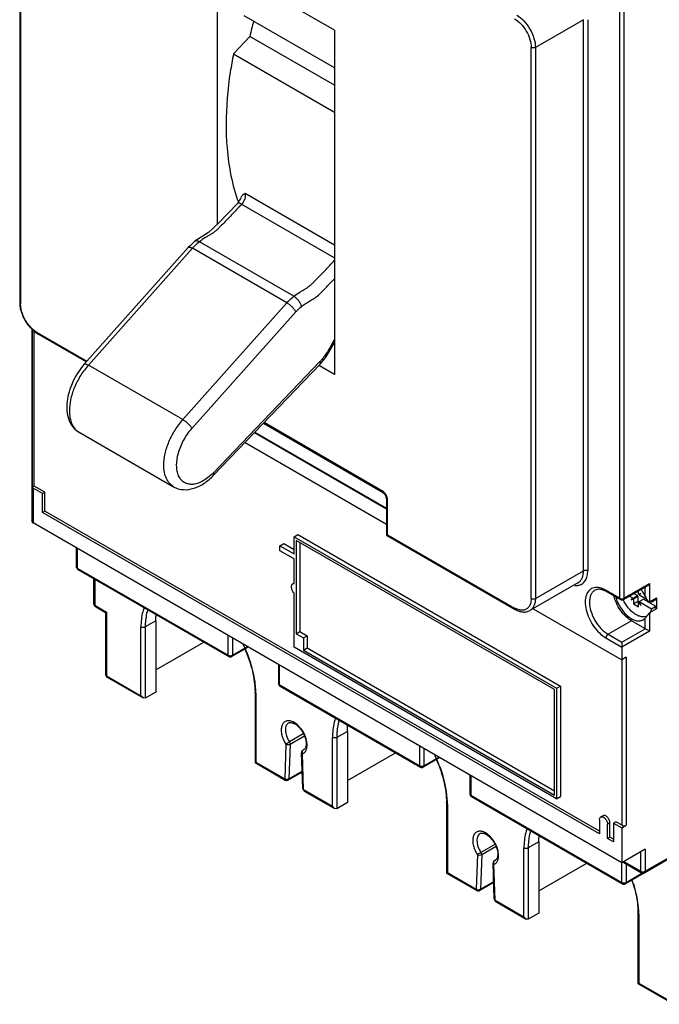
# Model space of a CAD drawing. Header units: millimetres. Extents: x 38 to 217, y 27 to 329.
# Tile 1 of 6: x 38 to 145, y 27 to 191. Entities that reach past the tile are written whole.
import ezdxf

# ---------------------------------------------------------------- set-up
doc = ezdxf.new("R2010")
doc.units = ezdxf.units.MM
doc.header["$LTSCALE"] = 23.143206
doc.layers.get('0').update_dxf_attribs({"linetype": 'CONTINUOUS'})

msp = doc.modelspace()

# ---------------------------------------------------------------- linework, layer by layer
at = {"color": 7, "linetype": 'Continuous'}
for p, q in [((38.24, 235.73), (38.24, 144.13)), ((38.39, 235.53), (38.39, 143.93)), ((71.05, 200.67), (71.05, 157.1)), ((90.57, 189.4), (71.05, 200.67)), ((137.95, 94.98), (137.95, 197.13)), ((138.65, 197.53), (138.65, 94.98)), ((90.57, 183.15), (75.54, 191.83)), ((131.93, 191.16), (123.93, 186.55)), ((131.93, 99.56), (131.93, 191.16)), ((132.63, 191.16), (132.63, 99.56)), ((76.47, 188.39), (73.77, 185.47)), ((90.57, 180.25), (76.47, 188.39)), ((90.57, 189.4), (90.57, 132.17)), ((73.77, 185.47), (90.57, 175.77)), ((123.23, 94.95), (123.23, 186.55)), ((123.93, 186.55), (123.93, 94.95)), ((90.57, 153.67), (75.69, 162.25)), ((75.12, 160.51), (90.57, 151.59)), ((67.36, 154.32), (67.35, 154.31)), ((83.79, 145.17), (68.09, 154.23)), ((48.98, 133.88), (66.26, 153.3)), ((66.93, 153.16), (49.65, 133.73)), ((66.26, 153.3), (66.26, 153.3)), ((82.63, 144.09), (66.93, 153.16)), ((65.35, 124.67), (82.63, 144.09)), ((66.86, 123.21), (84.12, 142.61)), ((40.32, 107.69), (40.32, 139.8)), ((40.33, 139.8), (40.33, 113.45)), ((40.64, 113.63), (40.64, 139.5)), ((41.14, 139.15), (49.42, 134.38)), ((41.25, 138.93), (49.32, 134.26)), ((89.15, 135.11), (90.57, 137.5)), ((88.14, 134.31), (70.43, 115.85)), ((88.14, 134.31), (88.18, 133.9)), ((89.15, 135.11), (88.97, 135.35)), ((65.35, 124.67), (49.65, 133.73)), ((70.45, 115.42), (88.18, 133.9)), ((90.57, 132.17), (88.03, 133.63)), ((88.18, 133.9), (88.18, 133.9)), ((78.74, 124.06), (98.55, 112.63)), ((98.44, 112.86), (78.85, 124.17)), ((48.11, 122.58), (63.81, 113.52)), ((99.21, 109.79), (77.23, 122.48)), ((77.33, 122.59), (99.21, 109.95)), ((75.69, 120.88), (99.21, 107.29)), ((70.43, 115.85), (70.41, 115.82)), ((70.43, 115.85), (70.45, 115.42)), ((40.64, 113.63), (40.33, 113.45)), ((42.02, 112.39), (40.47, 113.29)), ((40.47, 113.29), (40.47, 107.49)), ((42.41, 112.61), (40.64, 113.63)), ((42.41, 112.61), (42.02, 112.39)), ((42.02, 109.24), (42.02, 112.39)), ((42.41, 109.47), (42.41, 112.61)), ((99.21, 111.47), (99.21, 105.46)), ((99.36, 105.54), (99.36, 111.26)), ((42.41, 109.47), (42.02, 109.24)), ((134.58, 55.8), (42.02, 109.24)), ((134.58, 56.25), (42.41, 109.47)), ((138.3, 51.01), (40.47, 107.49)), ((83.83, 105.21), (84.45, 105.57)), ((83.83, 105.21), (127.46, 80.02)), ((83.83, 102.35), (83.83, 105.21)), ((84.45, 105.57), (128.08, 80.38)), ((99.36, 105.54), (99.21, 105.46)), ((99.21, 105.46), (120.58, 93.13)), ((99.36, 105.54), (120.47, 93.35)), ((47.64, 103.35), (47.64, 100.2)), ((47.79, 103.26), (47.79, 100)), ((81.49, 103.7), (82.12, 104.06)), ((81.49, 103.7), (83.83, 102.35)), ((81.49, 102.88), (81.49, 103.7)), ((82.12, 104.06), (83.83, 103.07)), ((127.1, 79.82), (84.18, 104.6)), ((84.18, 104.6), (84.18, 89.08)), ((84.8, 104.24), (84.8, 89.44)), ((83.83, 101.54), (81.49, 102.88)), ((83.83, 97.45), (83.83, 101.54)), ((47.79, 100), (72.89, 85.5)), ((47.89, 99.77), (72.99, 85.28)), ((50.57, 94.02), (50.57, 98.22)), ((123.93, 94.95), (131.93, 99.56)), ((50.72, 98.13), (50.72, 93.81)), ((83.83, 97.51), (83.64, 97.4)), ((83.64, 97.4), (83.83, 97.45)), ((131.01, 97.55), (123.02, 92.93)), ((138.55, 94.75), (142.54, 97.05)), ((138.65, 94.98), (142.9, 97.42)), ((142.19, 95.25), (142.19, 96.85)), ((142.9, 97.42), (142.54, 97.05)), ((142.9, 97.42), (142.9, 94.39)), ((83.83, 86.84), (83.83, 95.82)), ((137.95, 94.98), (135.64, 96.3)), ((135.75, 96.08), (138.05, 94.75)), ((139.58, 95.34), (140.17, 95)), ((139.86, 94.7), (140.56, 95.11)), ((140.17, 95), (139.86, 94.7)), ((140.17, 95), (140.88, 95.41)), ((140.24, 94.88), (140.95, 95.29)), ((140.29, 95.75), (140.88, 95.41)), ((140.56, 95.11), (140.88, 95.41)), ((140.95, 95.29), (140.95, 94.47)), ((141.09, 95.6), (141.09, 96.21)), ((141.47, 95.79), (141.09, 95.6)), ((141.16, 95.49), (141.47, 95.79)), ((142.48, 94.72), (141.16, 95.49)), ((142.9, 94.39), (144.03, 95.04)), ((144.03, 95.04), (144.03, 93.19)), ((50.72, 93.81), (52.66, 92.69)), ((50.82, 93.58), (52.52, 92.6)), ((139.86, 94.7), (140.24, 94.88)), ((140.24, 94.88), (140.24, 94.06)), ((140.24, 94.06), (140.95, 94.47)), ((140.24, 94.06), (141.09, 93.57)), ((140.95, 94.47), (141.09, 94.39)), ((141.09, 94.39), (141.16, 94.43)), ((141.09, 94.39), (141.47, 93.77)), ((141.09, 93.57), (141.09, 94.39)), ((141.16, 94.43), (141.87, 94.84)), ((141.16, 94.43), (143.22, 93.24)), ((141.47, 93.77), (141.16, 94.43)), ((141.87, 94.84), (143.93, 93.65)), ((143.22, 94.3), (142.98, 94.44)), ((143.93, 94.71), (143.22, 94.3)), ((143.22, 93.24), (143.93, 93.65)), ((52.66, 92.69), (52.52, 92.6)), ((52.52, 92.6), (52.52, 82.28)), ((52.66, 92.69), (52.66, 82.08)), ((123.56, 93.24), (138.3, 84.73)), ((141.85, 91.4), (142.19, 91.68)), ((142.19, 89.91), (142.19, 91.68)), ((144.03, 93.19), (142.9, 92.54)), ((142.9, 92.54), (142.9, 89.5)), ((58.39, 78.77), (58.39, 90.2)), ((60.87, 91.22), (59.1, 90.2)), ((59.1, 90.2), (59.1, 78.36)), ((60.87, 91.22), (60.87, 79.38)), ((139.89, 91.24), (136, 89)), ((142.9, 89.5), (139.89, 91.24)), ((72.89, 85.5), (72.89, 88.77)), ((84.18, 89.08), (84.8, 89.44)), ((84.18, 89.08), (85.38, 88.39)), ((84.8, 89.44), (86, 88.75)), ((85.38, 88.39), (86, 88.75)), ((86, 88.75), (86, 86.71)), ((136, 89), (138.3, 87.67)), ((138.3, 87.67), (142.19, 89.91)), ((142.9, 89.5), (138.3, 86.85)), ((60.87, 83.06), (68.85, 87.67)), ((76.22, 86.85), (73.49, 85.28)), ((73.59, 88.36), (73.59, 85.5)), ((73.59, 85.5), (76.07, 86.93)), ((127.46, 61.65), (83.83, 86.84)), ((85.38, 88.39), (85.38, 86.35)), ((135.64, 88.38), (138.3, 86.85)), ((138.3, 87.67), (138.3, 84.73)), ((85.38, 86.35), (86, 86.71)), ((85.38, 86.35), (127.1, 62.26)), ((86, 86.71), (127.1, 62.98)), ((139.04, 85.16), (138.3, 84.73)), ((139.04, 85.16), (139.04, 57.23)), ((81.23, 83.96), (81.23, 80.81)), ((81.37, 83.87), (81.37, 80.61)), ((138.34, 57.23), (138.34, 84.73)), ((52.66, 82.08), (58.39, 78.77)), ((52.77, 81.85), (58.75, 78.4)), ((81.37, 80.61), (104.71, 67.13)), ((81.48, 80.38), (104.81, 66.9)), ((127.46, 80.02), (128.08, 80.38)), ((128.08, 80.38), (128.08, 62.01)), ((58.75, 78.4), (58.39, 78.77)), ((60.87, 79.38), (59.1, 78.36)), ((77.34, 79.38), (77.34, 67.66)), ((77.48, 79.18), (77.48, 67.75)), ((127.1, 62.26), (127.1, 79.82)), ((127.46, 80.02), (127.46, 61.65)), ((59.1, 78.36), (58.75, 78.4)), ((85.36, 72.41), (83.06, 71.08)), ((85.57, 72.05), (83.19, 70.68)), ((92.69, 72.85), (90.92, 71.83)), ((92.69, 72.85), (92.69, 61.01)), ((82.48, 70.69), (82.27, 64.98)), ((83.19, 70.68), (82.98, 64.97)), ((90.21, 60.4), (90.21, 71.83)), ((90.92, 71.83), (90.92, 59.99)), ((104.71, 67.13), (104.71, 70.4)), ((85.28, 63.35), (85.07, 69.3)), ((85.42, 63.16), (85.22, 69.11)), ((85.32, 69.75), (85.47, 69.84)), ((85.32, 69.75), (85.48, 69.82)), ((85.47, 69.84), (85.35, 69.76)), ((92.69, 64.68), (100.67, 69.29)), ((105.41, 69.99), (105.41, 67.13)), ((77.48, 67.75), (77.34, 67.66)), ((77.34, 67.66), (82.37, 64.75)), ((77.48, 67.75), (82.27, 64.98)), ((108.04, 68.48), (105.31, 66.9)), ((105.41, 67.13), (107.89, 68.56)), ((85.18, 66.09), (82.87, 64.75)), ((82.98, 64.97), (85.18, 66.24)), ((113.05, 65.59), (113.05, 62.44)), ((113.19, 65.5), (113.19, 62.23)), ((85.42, 63.16), (90.21, 60.4)), ((85.53, 62.93), (90.57, 60.02)), ((113.19, 62.23), (138.3, 47.74)), ((92.69, 61.01), (90.92, 59.99)), ((109.16, 61.01), (109.16, 49.29)), ((109.3, 60.81), (109.3, 49.38)), ((113.3, 62.01), (138.4, 47.51)), ((127.46, 61.65), (128.08, 62.01)), ((90.57, 60.02), (90.21, 60.4)), ((90.92, 59.99), (90.57, 60.02)), ((134.58, 58.17), (134.58, 55.8)), ((135.17, 58.83), (134.78, 58.61)), ((136.32, 57.62), (135.93, 57.4)), ((135.93, 55.03), (135.93, 57.4)), ((136.32, 55.25), (136.32, 57.62)), ((137.31, 57.83), (136.92, 57.6)), ((136.92, 57.6), (138.3, 56.8)), ((136.92, 57.6), (136.92, 54.46)), ((138.34, 57.23), (137.31, 57.83)), ((138.3, 56.8), (139.04, 57.23)), ((138.3, 56.8), (138.3, 51.01)), ((117.18, 54.04), (114.88, 52.71)), ((124.51, 54.48), (122.74, 53.46)), ((124.51, 54.48), (124.51, 42.64)), ((136.32, 55.25), (135.93, 55.03)), ((136.92, 54.46), (135.93, 55.03)), ((136.92, 54.91), (136.32, 55.25)), ((117.39, 53.68), (115.01, 52.31)), ((122.03, 42.03), (122.03, 53.46)), ((122.74, 53.46), (122.74, 41.62)), ((142.19, 53.25), (138.3, 51.01)), ((141.48, 49.58), (141.48, 52.84)), ((148.45, 53.02), (142.09, 49.35)), ((142.19, 53.25), (142.19, 49.58)), ((142.19, 49.58), (148.55, 53.25)), ((114.3, 52.32), (114.09, 46.61)), ((115.01, 52.31), (114.8, 46.6)), ((117.04, 50.74), (116.89, 50.93)), ((117.1, 44.98), (116.89, 50.93)), ((117.14, 51.38), (117.29, 51.47)), ((117.14, 51.38), (117.3, 51.45)), ((117.29, 51.46), (117.17, 51.39)), ((124.51, 46.31), (132.49, 50.92)), ((138.3, 47.74), (138.3, 51.01)), ((138.65, 51.21), (141.48, 49.58)), ((138.65, 51.04), (141.59, 49.35)), ((139, 50.84), (139, 47.74)), ((109.3, 49.38), (109.16, 49.29)), ((109.16, 49.29), (114.19, 46.38)), ((109.3, 49.38), (114.09, 46.61)), ((117.24, 44.79), (117.04, 50.74)), ((142.08, 49.35), (138.9, 47.51)), ((139, 47.74), (141.71, 49.3)), ((117, 47.72), (114.69, 46.38)), ((114.8, 46.6), (117, 47.87)), ((117.24, 44.79), (122.03, 42.03)), ((117.35, 44.56), (122.39, 41.65)), ((124.51, 42.64), (122.74, 41.62)), ((140.98, 42.64), (140.98, 30.92)), ((122.39, 41.65), (122.03, 42.03)), ((122.74, 41.62), (122.39, 41.65)), ((141.12, 42.44), (141.12, 31)), ((141.12, 31), (140.98, 30.92)), ((140.98, 30.92), (146.96, 27.47)), ((141.12, 31), (146.85, 27.7))]:
    msp.add_line(p, q, dxfattribs=at)
for points in [[(74.46, 160.66), (71.29, 157.32), (69.6, 155.77), (67.36, 154.32)], [(67.35, 154.31), (67.15, 154.15), (66.54, 153.59), (66.26, 153.3)], [(88.18, 133.9), (88.45, 134.21), (88.98, 134.87), (89.15, 135.11)], [(98.55, 112.63), (98.86, 112.35), (99.04, 112.07), (99.21, 111.47)]]:
    msp.add_lwpolyline(points, dxfattribs=at)
for centre, radius, start, end in [((145.62, 171.92), 71.09, 164.4962, 166.5996), ((102.24, 170.73), 29.39, 198.6637, 199.5294), ((40.04, 191.57), 46.86, 318.0659, 318.4826), ((77.96, 142.7), 15.2, 134.4182, 136.5314), ((77.9, 143.48), 13.74, 318.1616, 320.0114), ((58.72, 125.66), 12.14, 138.3412, 139.5331), ((63.93, 122.08), 9.01, 314.486, 315.9644), ((48.14, 100.2), 0.5, 180, 240.0006), ((143.07, 96.75), 5.99, 195.8199, 200.9086), ((136.05, 92.59), 6.69, 31.3141, 35.6002), ((135.93, 92.51), 6.83, 30.7706, 31.3281), ((135.92, 92.5), 6.85, 30.1516, 30.7707), ((136.04, 92.57), 6.7, 23.5707, 30.1958), ((139.4, 94.06), 4.57, 8.1625, 11.3462), ((51.07, 94.02), 0.5, 180, 240.0006), ((122.22, 96.38), 3.49, 239.985, 242.7189), ((138.3, 95.18), 0.5, 240.0006, 299.9999), ((138.3, 95.74), 0.849, 261.2681, 270.039), ((138.56, 93.62), 4.71, 10.3687, 10.9048), ((138.76, 93.66), 4.5, 8.1485, 10.3818), ((54.82, 77.09), 22.95, 24.2878, 26.644), ((73.24, 85.71), 0.5, 240.0006, 299.9999), ((73.24, 86.26), 0.845, 261.1867, 278.8136), ((73.25, 86.19), 0.772, 278.8441, 283.9649), ((55.43, 77.36), 22.28, 21.2688, 24.2993), ((56.58, 77.8), 21.06, 17.6292, 21.2921), ((53.02, 82.28), 0.5, 180, 240.0006), ((81.73, 80.81), 0.5, 180, 240.0006), ((64.13, 79.17), 13.36, 1.2823, 1.9108), ((64.51, 79.18), 12.98, 0.0042, 1.2854), ((85.57, 69.32), 0.5, 119.9999, 182.003), ((85.21, 70.29), 0.532, 299.9995, 301.9404), ((86.64, 58.72), 22.95, 24.2878, 26.644), ((87.25, 58.99), 22.28, 21.2688, 24.2993), ((105.06, 67.34), 0.5, 240.0006, 299.9999), ((105.06, 67.89), 0.845, 261.1867, 278.8136), ((105.07, 67.82), 0.772, 278.8441, 283.9649), ((88.4, 59.43), 21.06, 17.6292, 21.2921), ((82.62, 65.19), 0.5, 239.9461, 299.9999), ((82.65, 65.62), 0.733, 277.875, 283.7936), ((85.78, 63.37), 0.5, 182.062, 240.0006), ((113.55, 62.44), 0.5, 180, 240.0006), ((95.95, 60.8), 13.36, 1.2823, 1.9108), ((96.33, 60.81), 12.98, 0.0042, 1.2854), ((117.39, 50.95), 0.5, 119.9999, 182.0648), ((117.59, 51.02), 0.616, 194.5626, 206.7272), ((117.03, 51.92), 0.532, 299.9995, 301.9404), ((141.84, 49.78), 0.5, 240.0006, 299.9999), ((141.84, 50.34), 0.845, 261.1867, 278.8136), ((141.85, 50.26), 0.772, 278.8441, 283.9649), ((138.65, 47.95), 0.5, 240.0006, 299.9999), ((138.65, 48.5), 0.845, 261.1867, 278.8136), ((138.66, 48.43), 0.772, 278.8441, 283.9649), ((114.44, 46.82), 0.5, 240.0006, 299.9999), ((117.6, 45), 0.5, 182.003, 240.0494), ((127.77, 42.43), 13.36, 1.2823, 1.9108), ((128.15, 42.43), 12.98, 0.0042, 1.2854)]:
    msp.add_arc(centre, radius, start, end, dxfattribs=at)
for points, knots in [([(120.83, 191.93), (121.27, 191.68), (122.1, 190.97), (123.08, 189.64), (123.74, 188.13), (123.93, 187.06), (123.93, 186.55)], [0, 0, 0, 0, 0.237237, 0.499999, 0.762762, 1, 1, 1, 1]), ([(120.47, 191.32), (120.86, 191.09), (121.6, 190.47), (122.47, 189.29), (123.06, 187.95), (123.23, 187), (123.23, 186.55)], [0, 0, 0, 0, 0.237252, 0.499999, 0.762746, 1, 1, 1, 1]), ([(73.77, 185.47), (73.57, 184.46), (72.87, 180.59), (72.53, 176.64), (72.53, 173.73)], [0, 0, 0, 0, 0.260241, 1, 1, 1, 1]), ([(123.93, 186.55), (123.83, 186.49), (123.58, 186.44), (123.33, 186.49), (123.23, 186.55)], [0, 0, 0, 0, 0.499999, 1, 1, 1, 1]), ([(72.53, 173.73), (72.53, 172.61), (72.67, 168.42), (73.41, 164.23), (74.39, 161.32)], [0, 0, 0, 0, 0.266922, 1, 1, 1, 1]), ([(75.69, 162.25), (75.57, 162.19), (75.4, 162.11), (75.2, 161.93), (75.14, 161.82), (75.11, 161.75)], [0, 0, 0, 0, 0.504995, 0.74919, 1, 1, 1, 1]), ([(75.69, 162.25), (75.7, 162.23), (75.72, 162.13), (75.73, 162.04), (75.73, 161.96)], [0, 0, 0, 0, 0.236883, 1, 1, 1, 1]), ([(74.46, 160.66), (74.53, 160.74), (74.79, 161.07), (75, 161.45), (75.11, 161.75)], [0, 0, 0, 0, 0.243625, 1, 1, 1, 1]), ([(74.46, 160.66), (74.51, 160.72), (74.71, 160.7), (74.92, 160.62), (75.05, 160.55), (75.12, 160.51)], [0, 0, 0, 0, 0.36035, 0.655087, 1, 1, 1, 1]), ([(75.73, 161.96), (75.73, 161.71), (75.59, 161.17), (75.31, 160.71), (75.12, 160.51)], [0, 0, 0, 0, 0.479145, 1, 1, 1, 1]), ([(74.9, 160.25), (74.63, 159.95), (74.08, 159.36), (73.25, 158.49), (72.4, 157.63), (71.7, 156.91), (71.17, 156.37), (70.79, 156.02), (70.42, 155.73), (70.01, 155.47), (69.56, 155.21), (68.9, 154.82), (68.41, 154.48), (68.09, 154.23)], [0, 0, 0, 0, 0.131692, 0.263596, 0.396007, 0.529215, 0.59189, 0.646683, 0.696697, 0.748414, 0.804298, 0.866283, 1, 1, 1, 1]), ([(68.09, 154.23), (68.03, 154.27), (67.89, 154.33), (67.65, 154.41), (67.45, 154.39), (67.36, 154.32)], [0, 0, 0, 0, 0.295821, 0.565772, 1, 1, 1, 1]), ([(66.26, 153.3), (66.32, 153.36), (66.5, 153.35), (66.72, 153.27), (66.86, 153.2), (66.93, 153.16)], [0, 0, 0, 0, 0.351844, 0.640336, 1, 1, 1, 1]), ([(83.79, 145.17), (84.11, 145.42), (84.6, 145.76), (85.25, 146.15), (85.7, 146.4), (86.1, 146.66), (86.48, 146.95), (86.85, 147.29), (87.39, 147.84), (88.09, 148.55), (88.93, 149.41), (89.76, 150.28), (90.3, 150.86), (90.57, 151.16)], [0, 0, 0, 0, 0.133774, 0.195816, 0.251798, 0.303581, 0.353584, 0.408187, 0.470692, 0.60388, 0.736335, 0.868278, 1, 1, 1, 1]), ([(85.04, 143.46), (85.25, 143.63), (85.69, 143.94), (86.4, 144.36), (87.15, 144.79), (87.89, 145.36), (88.57, 146.04), (89.24, 146.72), (89.91, 147.4), (90.35, 147.85), (90.57, 148.08)], [0, 0, 0, 0, 0.112516, 0.22292, 0.341088, 0.472165, 0.607083, 0.737769, 0.86852, 1, 1, 1, 1]), ([(38.24, 144.13), (38.24, 143.48), (38.55, 142.12), (39.23, 140.91), (39.66, 140.35)], [0, 0, 0, 0, 0.480523, 1, 1, 1, 1]), ([(38.24, 144.13), (38.24, 144.09), (38.28, 144), (38.35, 143.95), (38.39, 143.93)], [0, 0, 0, 0, 0.449974, 1, 1, 1, 1]), ([(82.63, 144.09), (82.72, 144.19), (83.09, 144.57), (83.48, 144.92), (83.79, 145.17)], [0, 0, 0, 0, 0.248045, 1, 1, 1, 1]), ([(84.12, 142.61), (84.05, 142.74), (83.86, 143.02), (83.51, 143.42), (83.09, 143.79), (82.78, 144), (82.63, 144.09)], [0, 0, 0, 0, 0.213046, 0.474708, 0.749704, 1, 1, 1, 1]), ([(83.79, 145.17), (83.93, 145.08), (84.23, 144.86), (84.61, 144.43), (84.89, 143.95), (85.01, 143.61), (85.04, 143.46)], [0, 0, 0, 0, 0.232599, 0.511348, 0.783521, 1, 1, 1, 1]), ([(39.73, 140.42), (39.32, 140.94), (38.68, 142.06), (38.39, 143.32), (38.39, 143.93)], [0, 0, 0, 0, 0.523043, 1, 1, 1, 1]), ([(84.12, 142.61), (84.2, 142.69), (84.49, 142.98), (84.79, 143.27), (85.04, 143.46)], [0, 0, 0, 0, 0.262014, 1, 1, 1, 1]), ([(39.66, 140.35), (39.78, 140.21), (40.24, 139.66), (40.79, 139.19), (41.25, 138.93)], [0, 0, 0, 0, 0.26369, 1, 1, 1, 1]), ([(41.14, 139.15), (41.01, 139.23), (40.48, 139.58), (40.03, 140.04), (39.73, 140.42)], [0, 0, 0, 0, 0.231868, 1, 1, 1, 1]), ([(41.14, 139.15), (41.14, 139.14), (41.15, 139.08), (41.16, 139.02), (41.19, 138.98)], [0, 0, 0, 0, 0.277453, 1, 1, 1, 1]), ([(90.54, 138.01), (90.26, 137.55), (89.79, 136.64), (89.25, 135.75), (88.97, 135.35)], [0, 0, 0, 0, 0.519109, 1, 1, 1, 1]), ([(88.97, 135.35), (88.93, 135.29), (88.76, 135.05), (88.58, 134.81), (88.43, 134.64)], [0, 0, 0, 0, 0.247413, 1, 1, 1, 1]), ([(48.98, 133.88), (48.2, 133), (47.23, 131.5), (46.4, 129.34), (46.06, 127.71), (46.02, 126.15), (46.32, 124.69), (47, 123.43), (47.71, 122.81), (48.11, 122.58)], [0, 0, 0, 0, 0.277326, 0.414493, 0.545345, 0.667875, 0.78259, 0.89224, 1, 1, 1, 1]), ([(49.48, 133.54), (49.03, 133), (48.2, 131.85), (47.26, 129.98), (46.65, 128.06), (46.49, 126.77), (46.49, 126.15)], [0, 0, 0, 0, 0.259817, 0.521312, 0.771711, 1, 1, 1, 1]), ([(48.98, 133.88), (49.04, 133.94), (49.22, 133.93), (49.43, 133.85), (49.57, 133.77), (49.65, 133.73)], [0, 0, 0, 0, 0.342605, 0.633942, 1, 1, 1, 1]), ([(46.49, 126.15), (46.49, 125.76), (46.55, 125), (46.86, 123.97), (47.37, 123.13), (47.85, 122.73), (48.11, 122.58)], [0, 0, 0, 0, 0.28974, 0.549077, 0.782218, 1, 1, 1, 1]), ([(62.19, 117.09), (62.19, 117.73), (62.36, 119.06), (63, 121.04), (64, 122.96), (64.87, 124.13), (65.35, 124.67)], [0, 0, 0, 0, 0.228567, 0.479599, 0.741278, 1, 1, 1, 1]), ([(65.35, 124.67), (65.5, 124.58), (65.81, 124.37), (66.23, 124), (66.59, 123.61), (66.79, 123.34), (66.86, 123.21)], [0, 0, 0, 0, 0.250969, 0.526601, 0.788245, 1, 1, 1, 1]), ([(70.24, 115.66), (69.75, 115.17), (68.95, 114.55), (67.78, 114.04), (66.97, 113.88), (66.22, 113.93), (65.55, 114.2), (65, 114.68), (64.61, 115.34), (64.37, 116.14), (64.26, 117.43), (64.55, 119.22), (65.44, 121.32), (66.34, 122.62), (66.86, 123.21)], [0, 0, 0, 0, 0.136505, 0.196031, 0.24945, 0.297814, 0.343372, 0.389204, 0.438298, 0.492705, 0.553309, 0.69156, 0.845053, 1, 1, 1, 1]), ([(63.81, 113.52), (63.55, 113.67), (63.07, 114.07), (62.56, 114.91), (62.25, 115.94), (62.19, 116.69), (62.19, 117.09)], [0, 0, 0, 0, 0.217782, 0.450924, 0.710258, 1, 1, 1, 1]), ([(63.81, 113.52), (64.05, 113.37), (64.59, 113.15), (65.74, 112.95), (67.26, 113.18), (68.97, 114.06), (69.98, 114.93), (70.45, 115.42)], [0, 0, 0, 0, 0.115496, 0.231144, 0.468313, 0.722989, 1, 1, 1, 1]), ([(40.47, 113.29), (40.45, 113.3), (40.39, 113.34), (40.34, 113.4), (40.33, 113.45)], [0, 0, 0, 0, 0.287265, 1, 1, 1, 1]), ([(98.55, 112.63), (98.51, 112.65), (98.46, 112.72), (98.44, 112.81), (98.44, 112.86)], [0, 0, 0, 0, 0.429989, 1, 1, 1, 1]), ([(98.62, 112.74), (98.6, 112.75), (98.55, 112.79), (98.49, 112.83), (98.44, 112.86)], [0, 0, 0, 0, 0.257313, 1, 1, 1, 1]), ([(99.11, 112.15), (99.07, 112.21), (98.94, 112.42), (98.76, 112.62), (98.62, 112.74)], [0, 0, 0, 0, 0.260187, 1, 1, 1, 1]), ([(99.35, 111.47), (99.34, 111.53), (99.29, 111.76), (99.2, 111.99), (99.11, 112.15)], [0, 0, 0, 0, 0.237994, 1, 1, 1, 1]), ([(99.36, 111.26), (99.32, 111.29), (99.25, 111.34), (99.21, 111.43), (99.21, 111.47)], [0, 0, 0, 0, 0.570092, 1, 1, 1, 1]), ([(99.36, 111.26), (99.36, 111.28), (99.36, 111.35), (99.35, 111.42), (99.35, 111.47)], [0, 0, 0, 0, 0.240928, 1, 1, 1, 1]), ([(40.32, 107.69), (40.32, 107.65), (40.35, 107.57), (40.43, 107.51), (40.47, 107.49)], [0, 0, 0, 0, 0.449959, 1, 1, 1, 1]), ([(47.64, 100.2), (47.64, 100.16), (47.67, 100.08), (47.74, 100.02), (47.79, 100)], [0, 0, 0, 0, 0.449974, 1, 1, 1, 1]), ([(47.79, 100), (47.79, 99.98), (47.79, 99.92), (47.81, 99.86), (47.83, 99.82)], [0, 0, 0, 0, 0.277737, 1, 1, 1, 1]), ([(131.01, 97.55), (131.16, 97.63), (131.43, 97.86), (131.72, 98.33), (131.89, 98.91), (131.93, 99.34), (131.93, 99.56)], [0, 0, 0, 0, 0.217786, 0.450916, 0.7103, 1, 1, 1, 1]), ([(131.23, 97.15), (131.44, 97.21), (131.85, 97.42), (132.31, 97.98), (132.58, 98.72), (132.63, 99.27), (132.63, 99.56)], [0, 0, 0, 0, 0.220758, 0.449946, 0.706747, 1, 1, 1, 1]), ([(131.93, 99.56), (132.03, 99.62), (132.28, 99.67), (132.53, 99.62), (132.63, 99.56)], [0, 0, 0, 0, 0.499999, 1, 1, 1, 1]), ([(83.4, 96.88), (83.4, 96.94), (83.41, 97.05), (83.46, 97.2), (83.53, 97.32), (83.6, 97.38), (83.64, 97.4)], [0, 0, 0, 0, 0.28969, 0.54911, 0.782219, 1, 1, 1, 1]), ([(83.83, 95.82), (83.7, 95.98), (83.54, 96.24), (83.43, 96.61), (83.4, 96.79), (83.4, 96.88)], [0, 0, 0, 0, 0.520907, 0.771456, 1, 1, 1, 1]), ([(130.48, 97.1), (130.52, 97.1), (130.65, 97.09), (130.79, 97.09), (130.9, 97.1)], [0, 0, 0, 0, 0.256629, 1, 1, 1, 1]), ([(130.9, 97.1), (130.92, 97.1), (131.04, 97.11), (131.15, 97.13), (131.23, 97.15)], [0, 0, 0, 0, 0.254248, 1, 1, 1, 1]), ([(133.71, 96.73), (133.56, 96.7), (133.27, 96.6), (132.76, 96.24), (132.32, 95.48), (132.16, 94.33), (132.33, 93.01), (132.81, 91.63), (133.56, 90.32), (134.5, 89.2), (135.26, 88.61), (135.64, 88.38)], [0, 0, 0, 0, 0.04414, 0.087924, 0.18189, 0.29387, 0.425283, 0.570794, 0.721566, 0.867615, 1, 1, 1, 1]), ([(135.64, 96.3), (135.33, 96.49), (134.7, 96.76), (134.01, 96.8), (133.71, 96.73)], [0, 0, 0, 0, 0.542111, 1, 1, 1, 1]), ([(123.23, 94.95), (123.23, 94.64), (123.16, 94.07), (122.88, 93.56), (122.7, 93.38)], [0, 0, 0, 0, 0.543742, 1, 1, 1, 1]), ([(123.93, 94.95), (123.93, 94.72), (123.9, 94.3), (123.73, 93.72), (123.44, 93.24), (123.17, 93.02), (123.02, 92.93)], [0, 0, 0, 0, 0.2897, 0.549084, 0.782214, 1, 1, 1, 1]), ([(123.23, 94.95), (123.33, 94.88), (123.58, 94.84), (123.83, 94.88), (123.93, 94.95)], [0, 0, 0, 0, 0.500001, 1, 1, 1, 1]), ([(133.82, 96.32), (133.68, 96.23), (133.41, 96.01), (133.12, 95.54), (132.95, 94.96), (132.92, 94.55), (132.92, 94.32)], [0, 0, 0, 0, 0.217781, 0.450908, 0.710353, 1, 1, 1, 1]), ([(135.75, 96.08), (135.56, 96.18), (135.21, 96.35), (134.67, 96.48), (134.21, 96.48), (133.94, 96.38), (133.82, 96.32)], [0, 0, 0, 0, 0.315231, 0.582805, 0.806426, 1, 1, 1, 1]), ([(135.64, 96.3), (135.64, 96.26), (135.66, 96.17), (135.71, 96.1), (135.75, 96.08)], [0, 0, 0, 0, 0.550024, 1, 1, 1, 1]), ([(137.22, 94.56), (137.2, 94.62), (137.11, 94.87), (137.03, 95.12), (136.98, 95.31)], [0, 0, 0, 0, 0.254006, 1, 1, 1, 1]), ([(137.95, 94.98), (137.96, 94.97), (138.03, 94.93), (138.11, 94.91), (138.17, 94.9)], [0, 0, 0, 0, 0.232339, 1, 1, 1, 1]), ([(138.05, 94.75), (138.02, 94.77), (137.96, 94.84), (137.95, 94.93), (137.95, 94.98)], [0, 0, 0, 0, 0.449976, 1, 1, 1, 1]), ([(138.65, 94.98), (138.65, 94.93), (138.64, 94.84), (138.58, 94.77), (138.55, 94.75)], [0, 0, 0, 0, 0.550023, 1, 1, 1, 1]), ([(142.19, 95.25), (142.23, 95.15), (142.33, 94.96), (142.46, 94.74), (142.58, 94.58), (142.66, 94.49), (142.72, 94.43), (142.78, 94.4), (142.83, 94.37), (142.88, 94.38), (142.9, 94.39)], [0, 0, 0, 0, 0.277425, 0.540438, 0.665038, 0.783703, 0.840266, 0.894502, 0.946469, 1, 1, 1, 1]), ([(50.57, 94.02), (50.57, 93.98), (50.61, 93.89), (50.68, 93.84), (50.72, 93.81)], [0, 0, 0, 0, 0.449974, 1, 1, 1, 1]), ([(50.72, 93.81), (50.72, 93.79), (50.72, 93.73), (50.74, 93.67), (50.77, 93.63)], [0, 0, 0, 0, 0.277737, 1, 1, 1, 1]), ([(58.91, 93.47), (58.82, 93.23), (58.5, 92.17), (58.39, 91.05), (58.39, 90.2)], [0, 0, 0, 0, 0.233211, 1, 1, 1, 1]), ([(120.58, 93.13), (120.54, 93.14), (120.48, 93.22), (120.47, 93.31), (120.47, 93.35)], [0, 0, 0, 0, 0.449976, 1, 1, 1, 1]), ([(122.7, 93.38), (122.58, 93.26), (122.3, 93.06), (121.77, 92.95), (121.19, 93.02), (120.81, 93.18), (120.62, 93.27)], [0, 0, 0, 0, 0.224204, 0.454688, 0.710072, 1, 1, 1, 1]), ([(132.92, 94.32), (132.92, 93.82), (133.11, 92.76), (133.77, 91.26), (134.73, 89.94), (135.56, 89.25), (136, 89)], [0, 0, 0, 0, 0.237248, 0.500001, 0.762753, 1, 1, 1, 1]), ([(139.89, 91.24), (139.6, 91.41), (139.05, 91.82), (138.06, 92.87), (137.49, 93.86), (137.22, 94.56)], [0, 0, 0, 0, 0.22828, 0.478322, 1, 1, 1, 1]), ([(137.47, 94.62), (137.68, 94.06), (138.25, 93.03), (139.23, 91.99), (140.11, 91.44), (140.74, 91.22), (141.34, 91.19), (141.7, 91.31), (141.85, 91.4)], [0, 0, 0, 0, 0.299061, 0.58133, 0.705604, 0.815388, 0.911807, 1, 1, 1, 1]), ([(138.3, 94.89), (138.32, 94.89), (138.41, 94.89), (138.49, 94.91), (138.55, 94.93)], [0, 0, 0, 0, 0.257347, 1, 1, 1, 1]), ([(142.5, 92.06), (142.37, 91.99), (142.05, 91.88), (141.53, 91.89), (140.97, 92.07), (140.19, 92.51), (139.29, 93.39), (138.75, 94.27), (138.54, 94.75)], [0, 0, 0, 0, 0.088909, 0.185439, 0.294426, 0.417349, 0.697628, 1, 1, 1, 1]), ([(143.83, 93.28), (143.84, 93.31), (143.88, 93.43), (143.91, 93.55), (143.93, 93.65)], [0, 0, 0, 0, 0.242778, 1, 1, 1, 1]), ([(59.52, 93.14), (59.45, 92.91), (59.19, 91.96), (59.1, 90.96), (59.1, 90.2)], [0, 0, 0, 0, 0.234585, 1, 1, 1, 1]), ([(60.87, 91.22), (60.87, 91.31), (60.87, 91.66), (60.89, 92.01), (60.91, 92.27)], [0, 0, 0, 0, 0.254763, 1, 1, 1, 1]), ([(120.58, 93.13), (120.78, 93.01), (121.19, 92.82), (121.83, 92.67), (122.46, 92.69), (122.85, 92.83), (123.02, 92.93)], [0, 0, 0, 0, 0.272425, 0.526517, 0.766227, 1, 1, 1, 1]), ([(142.9, 92.54), (142.85, 92.51), (142.78, 92.43), (142.65, 92.27), (142.51, 92.07), (142.34, 91.86), (142.24, 91.73), (142.19, 91.68)], [0, 0, 0, 0, 0.144171, 0.289769, 0.557792, 0.796902, 1, 1, 1, 1]), ([(143.22, 93.24), (143.21, 93.16), (143.15, 92.89), (143.04, 92.63), (142.92, 92.46)], [0, 0, 0, 0, 0.268319, 1, 1, 1, 1]), ([(59.1, 90.2), (58.99, 90.14), (58.75, 90.09), (58.5, 90.14), (58.39, 90.2)], [0, 0, 0, 0, 0.499999, 1, 1, 1, 1]), ([(136, 89), (135.89, 88.94), (135.73, 88.75), (135.64, 88.51), (135.64, 88.38)], [0, 0, 0, 0, 0.499998, 1, 1, 1, 1]), ([(72.89, 85.5), (72.9, 85.5), (72.97, 85.46), (73.05, 85.44), (73.11, 85.43)], [0, 0, 0, 0, 0.231066, 1, 1, 1, 1]), ([(72.99, 85.28), (72.96, 85.29), (72.9, 85.37), (72.89, 85.46), (72.89, 85.5)], [0, 0, 0, 0, 0.449976, 1, 1, 1, 1]), ([(73.44, 85.44), (73.45, 85.45), (73.51, 85.46), (73.56, 85.48), (73.59, 85.5)], [0, 0, 0, 0, 0.264708, 1, 1, 1, 1]), ([(73.59, 85.5), (73.59, 85.46), (73.58, 85.37), (73.53, 85.29), (73.49, 85.28)], [0, 0, 0, 0, 0.550756, 1, 1, 1, 1]), ([(75.67, 86.47), (76.19, 85.3), (77, 82.98), (77.34, 80.54), (77.34, 79.38)], [0, 0, 0, 0, 0.525688, 1, 1, 1, 1]), ([(77.48, 79.61), (77.46, 79.98), (77.35, 81.53), (77, 83.05), (76.65, 84.18)], [0, 0, 0, 0, 0.236443, 1, 1, 1, 1]), ([(52.52, 82.28), (52.52, 82.24), (52.55, 82.15), (52.62, 82.1), (52.66, 82.08)], [0, 0, 0, 0, 0.449974, 1, 1, 1, 1]), ([(52.66, 82.08), (52.66, 82.06), (52.67, 82), (52.69, 81.94), (52.71, 81.9)], [0, 0, 0, 0, 0.277737, 1, 1, 1, 1]), ([(81.23, 80.81), (81.23, 80.77), (81.26, 80.68), (81.33, 80.63), (81.37, 80.61)], [0, 0, 0, 0, 0.449974, 1, 1, 1, 1]), ([(81.37, 80.61), (81.37, 80.59), (81.38, 80.53), (81.4, 80.47), (81.42, 80.43)], [0, 0, 0, 0, 0.277737, 1, 1, 1, 1]), ([(77.48, 79.18), (77.44, 79.2), (77.37, 79.26), (77.34, 79.34), (77.34, 79.38)], [0, 0, 0, 0, 0.550026, 1, 1, 1, 1]), ([(83.32, 74.55), (83.14, 74.6), (82.79, 74.65), (82.28, 74.49), (81.91, 74.11), (81.71, 73.56), (81.67, 72.9), (81.79, 72.17), (82.06, 71.41), (82.33, 70.93), (82.48, 70.69)], [0, 0, 0, 0, 0.10715, 0.202501, 0.298616, 0.407596, 0.534991, 0.679885, 0.837368, 1, 1, 1, 1]), ([(82.93, 74.24), (82.84, 74.19), (82.69, 74.06), (82.52, 73.79), (82.42, 73.45), (82.4, 73.2), (82.4, 73.07)], [0, 0, 0, 0, 0.217728, 0.450884, 0.710504, 1, 1, 1, 1]), ([(82.93, 74.24), (82.98, 74.27), (83.11, 74.32), (83.36, 74.32), (83.65, 74.25), (84.13, 74.01), (84.72, 73.51), (85.31, 72.71), (85.72, 71.79), (85.88, 71.02), (85.85, 70.49), (85.77, 70.19), (85.65, 69.97), (85.55, 69.87), (85.49, 69.83)], [0, 0, 0, 0, 0.030513, 0.068802, 0.118325, 0.17911, 0.327638, 0.496933, 0.666772, 0.816881, 0.878794, 0.929527, 0.968892, 1, 1, 1, 1]), ([(84.65, 73.67), (84.45, 73.88), (84.04, 74.24), (83.56, 74.48), (83.32, 74.55)], [0, 0, 0, 0, 0.536439, 1, 1, 1, 1]), ([(86, 70.6), (86, 70.86), (85.93, 71.41), (85.56, 72.49), (85.06, 73.25), (84.65, 73.67)], [0, 0, 0, 0, 0.229906, 0.482668, 1, 1, 1, 1]), ([(90.73, 75.1), (90.64, 74.86), (90.32, 73.8), (90.21, 72.68), (90.21, 71.83)], [0, 0, 0, 0, 0.233211, 1, 1, 1, 1]), ([(91.34, 74.76), (91.27, 74.54), (91.01, 73.59), (90.92, 72.59), (90.92, 71.83)], [0, 0, 0, 0, 0.234585, 1, 1, 1, 1]), ([(92.69, 72.85), (92.69, 72.94), (92.69, 73.29), (92.71, 73.64), (92.73, 73.9)], [0, 0, 0, 0, 0.254763, 1, 1, 1, 1]), ([(82.4, 73.07), (82.4, 72.74), (82.54, 72.03), (82.85, 71.39), (83.06, 71.08)], [0, 0, 0, 0, 0.474805, 1, 1, 1, 1]), ([(82.74, 70.89), (82.72, 70.87), (82.63, 70.81), (82.54, 70.74), (82.48, 70.69)], [0, 0, 0, 0, 0.291316, 1, 1, 1, 1]), ([(83.19, 70.68), (83.08, 70.62), (82.83, 70.57), (82.58, 70.63), (82.48, 70.69)], [0, 0, 0, 0, 0.496847, 1, 1, 1, 1]), ([(83.06, 71.08), (83.03, 71.07), (82.93, 71.01), (82.82, 70.94), (82.74, 70.89)], [0, 0, 0, 0, 0.228201, 1, 1, 1, 1]), ([(83.06, 71.08), (83.08, 71.05), (83.15, 70.93), (83.19, 70.78), (83.19, 70.68)], [0, 0, 0, 0, 0.268012, 1, 1, 1, 1]), ([(85.76, 69.57), (85.8, 69.64), (85.96, 69.96), (86.01, 70.32), (86, 70.6)], [0, 0, 0, 0, 0.225955, 1, 1, 1, 1]), ([(90.92, 71.83), (90.81, 71.77), (90.57, 71.72), (90.32, 71.77), (90.21, 71.83)], [0, 0, 0, 0, 0.499999, 1, 1, 1, 1]), ([(85.22, 69.11), (85.18, 69.14), (85.11, 69.18), (85.07, 69.26), (85.07, 69.3)], [0, 0, 0, 0, 0.553151, 1, 1, 1, 1]), ([(85.2, 69.6), (85.19, 69.58), (85.15, 69.49), (85.15, 69.4), (85.15, 69.32)], [0, 0, 0, 0, 0.240672, 1, 1, 1, 1]), ([(85.35, 69.76), (85.33, 69.75), (85.27, 69.71), (85.22, 69.65), (85.2, 69.6)], [0, 0, 0, 0, 0.237741, 1, 1, 1, 1]), ([(85.22, 69.11), (85.34, 69.16), (85.49, 69.26), (85.62, 69.38), (85.65, 69.42)], [0, 0, 0, 0, 0.744566, 1, 1, 1, 1]), ([(104.81, 66.9), (104.78, 66.92), (104.72, 67), (104.71, 67.09), (104.71, 67.13)], [0, 0, 0, 0, 0.449976, 1, 1, 1, 1]), ([(104.71, 67.13), (104.72, 67.12), (104.79, 67.09), (104.87, 67.07), (104.93, 67.06)], [0, 0, 0, 0, 0.231066, 1, 1, 1, 1]), ([(105.26, 67.07), (105.27, 67.08), (105.33, 67.09), (105.38, 67.11), (105.41, 67.13)], [0, 0, 0, 0, 0.264708, 1, 1, 1, 1]), ([(105.41, 67.13), (105.41, 67.09), (105.4, 67), (105.35, 66.92), (105.31, 66.9)], [0, 0, 0, 0, 0.550756, 1, 1, 1, 1]), ([(107.49, 68.1), (108.01, 66.93), (108.82, 64.61), (109.16, 62.17), (109.16, 61.01)], [0, 0, 0, 0, 0.525688, 1, 1, 1, 1]), ([(109.3, 61.24), (109.28, 61.61), (109.17, 63.15), (108.82, 64.68), (108.47, 65.81)], [0, 0, 0, 0, 0.236443, 1, 1, 1, 1]), ([(82.37, 64.75), (82.34, 64.77), (82.28, 64.85), (82.27, 64.94), (82.27, 64.98)], [0, 0, 0, 0, 0.449296, 1, 1, 1, 1]), ([(82.27, 64.98), (82.29, 64.97), (82.36, 64.93), (82.44, 64.91), (82.5, 64.9)], [0, 0, 0, 0, 0.23256, 1, 1, 1, 1]), ([(82.83, 64.91), (82.84, 64.91), (82.89, 64.93), (82.94, 64.95), (82.98, 64.97)], [0, 0, 0, 0, 0.264174, 1, 1, 1, 1]), ([(82.98, 64.97), (82.98, 64.92), (82.96, 64.84), (82.91, 64.77), (82.87, 64.75)], [0, 0, 0, 0, 0.546473, 1, 1, 1, 1]), ([(85.28, 63.35), (85.28, 63.31), (85.32, 63.23), (85.38, 63.18), (85.42, 63.16)], [0, 0, 0, 0, 0.445761, 1, 1, 1, 1]), ([(113.05, 62.44), (113.05, 62.4), (113.08, 62.31), (113.15, 62.26), (113.19, 62.23)], [0, 0, 0, 0, 0.449974, 1, 1, 1, 1]), ([(113.19, 62.23), (113.19, 62.22), (113.2, 62.16), (113.22, 62.09), (113.24, 62.06)], [0, 0, 0, 0, 0.277737, 1, 1, 1, 1]), ([(109.3, 60.81), (109.26, 60.83), (109.19, 60.89), (109.16, 60.97), (109.16, 61.01)], [0, 0, 0, 0, 0.550026, 1, 1, 1, 1]), ([(134.58, 58.17), (134.58, 58.26), (134.61, 58.43), (134.72, 58.57), (134.78, 58.61)], [0, 0, 0, 0, 0.550563, 1, 1, 1, 1]), ([(134.78, 58.61), (134.83, 58.64), (134.95, 58.67), (135.14, 58.63), (135.33, 58.52), (135.59, 58.29), (135.83, 57.92), (135.93, 57.57), (135.93, 57.4)], [0, 0, 0, 0, 0.087106, 0.186778, 0.304475, 0.438599, 0.729955, 1, 1, 1, 1]), ([(136.32, 57.62), (136.32, 57.79), (136.22, 58.14), (135.98, 58.52), (135.72, 58.74), (135.53, 58.85), (135.34, 58.89), (135.22, 58.86), (135.17, 58.83)], [0, 0, 0, 0, 0.270022, 0.561364, 0.695496, 0.813203, 0.912884, 1, 1, 1, 1]), ([(115.14, 56.18), (114.96, 56.23), (114.61, 56.28), (114.1, 56.12), (113.73, 55.74), (113.53, 55.19), (113.49, 54.53), (113.61, 53.8), (113.88, 53.04), (114.15, 52.56), (114.3, 52.32)], [0, 0, 0, 0, 0.10715, 0.202501, 0.298616, 0.407596, 0.534991, 0.679885, 0.837368, 1, 1, 1, 1]), ([(114.75, 55.87), (114.66, 55.82), (114.5, 55.69), (114.34, 55.42), (114.24, 55.08), (114.22, 54.83), (114.22, 54.7)], [0, 0, 0, 0, 0.217728, 0.450884, 0.710504, 1, 1, 1, 1]), ([(114.75, 55.87), (114.8, 55.9), (114.93, 55.95), (115.18, 55.95), (115.47, 55.87), (115.95, 55.64), (116.54, 55.14), (117.13, 54.33), (117.54, 53.42), (117.7, 52.65), (117.67, 52.12), (117.59, 51.82), (117.47, 51.6), (117.37, 51.5), (117.31, 51.46)], [0, 0, 0, 0, 0.030513, 0.068802, 0.118325, 0.17911, 0.327638, 0.496933, 0.666772, 0.816881, 0.878794, 0.929527, 0.968892, 1, 1, 1, 1]), ([(116.47, 55.3), (116.27, 55.51), (115.86, 55.87), (115.38, 56.11), (115.14, 56.18)], [0, 0, 0, 0, 0.536439, 1, 1, 1, 1]), ([(122.55, 56.73), (122.46, 56.49), (122.14, 55.42), (122.03, 54.31), (122.03, 53.46)], [0, 0, 0, 0, 0.233219, 1, 1, 1, 1]), ([(123.16, 56.39), (123.09, 56.17), (122.83, 55.22), (122.74, 54.22), (122.74, 53.46)], [0, 0, 0, 0, 0.234585, 1, 1, 1, 1]), ([(138.34, 57.23), (138.44, 57.17), (138.69, 57.12), (138.94, 57.17), (139.04, 57.23)], [0, 0, 0, 0, 0.499999, 1, 1, 1, 1]), ([(114.22, 54.7), (114.22, 54.37), (114.36, 53.66), (114.67, 53.02), (114.88, 52.71)], [0, 0, 0, 0, 0.474805, 1, 1, 1, 1]), ([(117.82, 52.23), (117.82, 52.49), (117.75, 53.04), (117.38, 54.12), (116.88, 54.88), (116.47, 55.3)], [0, 0, 0, 0, 0.229906, 0.482668, 1, 1, 1, 1]), ([(124.51, 54.48), (124.51, 54.57), (124.51, 54.92), (124.53, 55.27), (124.55, 55.53)], [0, 0, 0, 0, 0.254763, 1, 1, 1, 1]), ([(114.56, 52.52), (114.54, 52.5), (114.45, 52.44), (114.36, 52.37), (114.3, 52.32)], [0, 0, 0, 0, 0.291316, 1, 1, 1, 1]), ([(114.88, 52.71), (114.85, 52.7), (114.75, 52.64), (114.64, 52.57), (114.56, 52.52)], [0, 0, 0, 0, 0.228201, 1, 1, 1, 1]), ([(114.88, 52.71), (114.9, 52.68), (114.97, 52.56), (115.01, 52.41), (115.01, 52.31)], [0, 0, 0, 0, 0.268012, 1, 1, 1, 1]), ([(122.74, 53.46), (122.63, 53.4), (122.39, 53.35), (122.14, 53.4), (122.03, 53.46)], [0, 0, 0, 0, 0.499999, 1, 1, 1, 1]), ([(115.01, 52.31), (114.9, 52.25), (114.65, 52.2), (114.4, 52.26), (114.3, 52.32)], [0, 0, 0, 0, 0.496847, 1, 1, 1, 1]), ([(116.98, 51.12), (116.98, 51.1), (116.97, 51.01), (116.97, 50.93), (116.99, 50.87)], [0, 0, 0, 0, 0.243968, 1, 1, 1, 1]), ([(117.04, 50.74), (117.16, 50.79), (117.31, 50.88), (117.44, 51.01), (117.47, 51.05)], [0, 0, 0, 0, 0.744566, 1, 1, 1, 1]), ([(117.58, 51.2), (117.62, 51.27), (117.78, 51.59), (117.83, 51.95), (117.82, 52.23)], [0, 0, 0, 0, 0.225955, 1, 1, 1, 1]), ([(141.59, 49.35), (141.55, 49.37), (141.49, 49.44), (141.48, 49.53), (141.48, 49.58)], [0, 0, 0, 0, 0.449976, 1, 1, 1, 1]), ([(141.48, 49.58), (141.5, 49.57), (141.57, 49.53), (141.65, 49.51), (141.71, 49.5)], [0, 0, 0, 0, 0.231066, 1, 1, 1, 1]), ([(142.03, 49.52), (142.05, 49.52), (142.1, 49.53), (142.15, 49.56), (142.19, 49.58)], [0, 0, 0, 0, 0.264708, 1, 1, 1, 1]), ([(142.19, 49.58), (142.19, 49.53), (142.18, 49.44), (142.12, 49.37), (142.09, 49.35)], [0, 0, 0, 0, 0.550756, 1, 1, 1, 1]), ([(138.4, 47.51), (138.37, 47.53), (138.31, 47.61), (138.3, 47.69), (138.3, 47.74)], [0, 0, 0, 0, 0.449976, 1, 1, 1, 1]), ([(138.3, 47.74), (138.31, 47.73), (138.38, 47.7), (138.46, 47.68), (138.52, 47.67)], [0, 0, 0, 0, 0.231066, 1, 1, 1, 1]), ([(138.85, 47.68), (138.86, 47.68), (138.91, 47.7), (138.97, 47.72), (139, 47.74)], [0, 0, 0, 0, 0.264708, 1, 1, 1, 1]), ([(139, 47.74), (139, 47.69), (138.99, 47.61), (138.93, 47.53), (138.9, 47.51)], [0, 0, 0, 0, 0.550756, 1, 1, 1, 1]), ([(139.95, 48.11), (140.28, 47.2), (140.78, 45.39), (140.98, 43.53), (140.98, 42.64)], [0, 0, 0, 0, 0.522854, 1, 1, 1, 1]), ([(114.09, 46.61), (114.12, 46.6), (114.23, 46.54), (114.37, 46.51), (114.47, 46.52)], [0, 0, 0, 0, 0.231128, 1, 1, 1, 1]), ([(114.19, 46.38), (114.16, 46.4), (114.1, 46.48), (114.09, 46.56), (114.09, 46.61)], [0, 0, 0, 0, 0.449243, 1, 1, 1, 1]), ([(114.47, 46.52), (114.49, 46.52), (114.56, 46.52), (114.63, 46.53), (114.68, 46.55)], [0, 0, 0, 0, 0.257394, 1, 1, 1, 1]), ([(114.8, 46.6), (114.8, 46.55), (114.78, 46.47), (114.73, 46.4), (114.69, 46.38)], [0, 0, 0, 0, 0.546435, 1, 1, 1, 1]), ([(141.12, 42.87), (141.1, 43.24), (140.99, 44.79), (140.64, 46.33), (140.28, 47.46)], [0, 0, 0, 0, 0.236407, 1, 1, 1, 1]), ([(117.1, 44.98), (117.1, 44.94), (117.14, 44.86), (117.2, 44.81), (117.24, 44.79)], [0, 0, 0, 0, 0.446849, 1, 1, 1, 1]), ([(141.12, 42.44), (141.08, 42.46), (141.01, 42.51), (140.98, 42.6), (140.98, 42.64)], [0, 0, 0, 0, 0.550026, 1, 1, 1, 1])]:
    msp.add_open_spline(points, degree=3, knots=knots, dxfattribs=at)
for points in [[(68.09, 154.23), (67.82, 154.02), (67.57, 153.79), (67.33, 153.56)], [(41.19, 138.98), (41.2, 138.96), (41.22, 138.94), (41.25, 138.93)], [(47.83, 99.82), (47.85, 99.8), (47.87, 99.78), (47.89, 99.77)], [(138.55, 94.93), (138.59, 94.94), (138.62, 94.96), (138.65, 94.98)], [(50.77, 93.63), (50.78, 93.61), (50.8, 93.6), (50.82, 93.58)], [(52.71, 81.9), (52.73, 81.88), (52.75, 81.86), (52.77, 81.85)], [(81.42, 80.43), (81.44, 80.41), (81.45, 80.39), (81.48, 80.38)], [(85.15, 69.32), (85.16, 69.25), (85.18, 69.18), (85.22, 69.11)], [(85.65, 69.42), (85.69, 69.47), (85.73, 69.52), (85.76, 69.57)], [(82.5, 64.9), (82.58, 64.88), (82.67, 64.88), (82.75, 64.89)], [(85.42, 63.16), (85.42, 63.13), (85.43, 63.1), (85.44, 63.06)], [(85.44, 63.06), (85.44, 63.04), (85.46, 63.01), (85.47, 62.99)], [(85.47, 62.99), (85.49, 62.96), (85.51, 62.95), (85.53, 62.93)], [(113.24, 62.06), (113.26, 62.04), (113.27, 62.02), (113.3, 62.01)], [(117.02, 51.23), (117, 51.2), (116.99, 51.16), (116.98, 51.12)], [(117.09, 51.33), (117.06, 51.3), (117.04, 51.27), (117.02, 51.23)], [(117.17, 51.39), (117.14, 51.38), (117.11, 51.35), (117.09, 51.33)], [(117.47, 51.05), (117.51, 51.09), (117.55, 51.15), (117.58, 51.2)], [(138.53, 51.12), (138.57, 51.09), (138.61, 51.07), (138.65, 51.04)], [(114.68, 46.55), (114.72, 46.56), (114.76, 46.57), (114.8, 46.6)], [(117.24, 44.79), (117.24, 44.76), (117.25, 44.72), (117.26, 44.69)], [(117.26, 44.69), (117.26, 44.66), (117.28, 44.64), (117.29, 44.61)], [(117.29, 44.61), (117.31, 44.59), (117.33, 44.58), (117.35, 44.56)]]:
    msp.add_open_spline(points, degree=3, dxfattribs=at)

doc.saveas('drawing.dxf')
